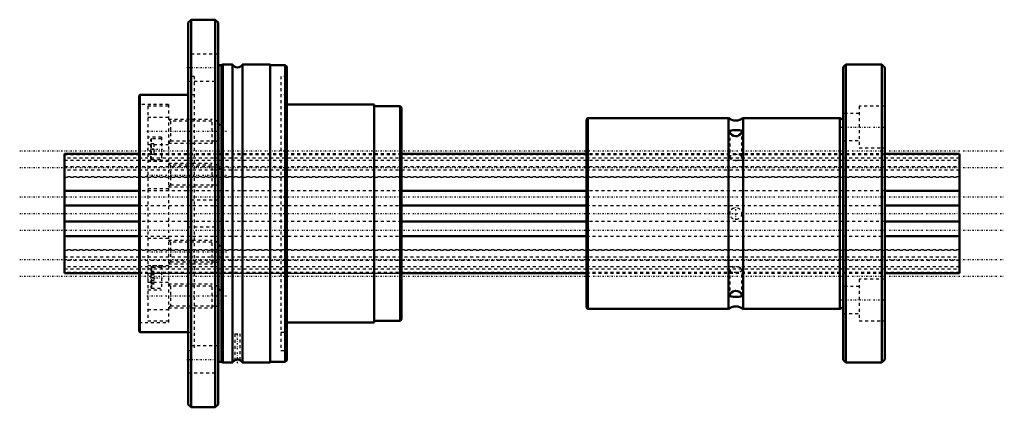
# Model space of a CAD drawing. Header units: millimetres. Extents: x -15 to 315, y -65 to 65.
import ezdxf

# ---------------------------------------------------------------- set-up
doc = ezdxf.new("R2010")
doc.units = ezdxf.units.MM
doc.linetypes.add('Center', pattern=[1.5, 0.45, -0.5, 0.05, -0.5])
doc.linetypes.add('Dashed', pattern=[2, 1, -1])
for name, color, linetype, lineweight in [('2d ConnectionPoints', 7, 'Continuous', 50), ('AM_0', 7, 'Continuous', 50), ('AM_4', 3, 'Continuous', 25), ('AM_5', 3, 'Continuous', 25), ('AM_7', 7, 'Center', 25), ('AM_9', 6, 'Dashed', 25)]:
    doc.layers.add(name, color=color, linetype=linetype, lineweight=lineweight)

# ---------------------------------------------------------------- blocks, each defined once
blk = doc.blocks.new('1_NS_4040ASpline_0_in_NS4040A_300L_4')
at = {"layer": 'AM_0'}
for p, q in [((42.5, 65), (41.5, 64)), ((41.5, 64), (41.5, -64)), ((42.5, 65), (42.5, -65)), ((50.5, 65), (42.5, 65)), ((51.5, 64), (50.5, 65)), ((50.5, 65), (50.5, -65)), ((51.5, 64), (51.5, -64)), ((52.62, 49.8), (51.75, 49.8)), ((53.05, 50), (52.62, 49.8)), ((52.62, 49.8), (52.62, -49.8)), ((53.05, 50), (53.05, -50)), ((56.27, 50), (53.05, 50)), ((56.27, 50), (56.27, -50)), ((69, 50), (59.73, 50)), ((59.73, 50), (59.73, -50)), ((69, 50), (69, -50)), ((73.92, 49.75), (69, 49.75)), ((73.92, 49.75), (73.92, -49.75)), ((74.5, 49.3), (74.5, -49.3)), ((25.3, 39.75), (25, 39.45)), ((41.5, 39.75), (25.3, 39.75)), ((25.3, 39.75), (25.3, -39.75)), ((25, 39.45), (25, -39.45)), ((103.8, 36.5), (74.5, 36.5)), ((103.8, 36.5), (103.8, -36.5)), ((112.5, 36), (103.8, 36)), ((112.5, 36), (112.5, -36)), ((113, 35.5), (112.5, 36)), ((113, 35.5), (113, -35.5)), ((103.8, -36), (112.5, -36)), ((112.5, -36), (113, -35.5)), ((25, -39.45), (25.3, -39.75)), ((74.5, -36.5), (103.8, -36.5)), ((25.3, -39.75), (41.5, -39.75)), ((51.75, -49.8), (52.62, -49.8)), ((52.62, -49.8), (53.05, -50)), ((53.05, -50), (56.27, -50)), ((59.73, -50), (69, -50)), ((69, -49.75), (73.92, -49.75)), ((41.5, -64), (42.5, -65)), ((42.5, -65), (50.5, -65)), ((50.5, -65), (51.5, -64))]:
    blk.add_line(p, q, dxfattribs=at)
blk.add_lwpolyline([(58.9, -49.21), (58.86, -49.19), (58.75, -49.14), (58.55, -49.07), (58.27, -49.01), (57.97, -48.99), (57.7, -49.02), (57.46, -49.07), (57.26, -49.14), (57.13, -49.2), (57.1, -49.21)], dxfattribs=at)
for centre, radius, start, end in [((51.75, 50.2), 0.4, 231.3178, 270), ((58, 51), 2, 210, 330), ((73.31, 48.38), 1.5, 37.7646, 66.2057), ((58, -51), 2, 116.4685, 150), ((58, -51), 2, 30, 63.4194), ((73.31, -48.38), 1.5, 293.7943, 322.2354), ((51.75, -50.2), 0.4, 90, 128.6822)]:
    blk.add_arc(centre, radius, start, end, dxfattribs=at)
at = {"layer": 'AM_4'}
blk.add_line((51.75, 49.8), (51.75, -49.8), dxfattribs=at)
at = {"layer": 'AM_5', "linetype": 'Dashed'}
for p, q in [((34.9, 31.64), (49.5, 31.64)), ((49.5, 23.64), (49.5, 31.64)), ((51.42, 30.97), (49.5, 31.64)), ((34.9, 23.64), (49.5, 23.64)), ((51.42, 24.32), (49.5, 23.64)), ((34.9, 16.89), (49.5, 16.89)), ((49.5, 8.89), (49.5, 16.89)), ((51.42, 16.21), (49.5, 16.89)), ((34.9, 8.89), (49.5, 8.89)), ((51.42, 9.57), (49.5, 8.89)), ((34.9, -8.89), (49.5, -8.89)), ((49.5, -16.89), (49.5, -8.89)), ((51.42, -9.57), (49.5, -8.89)), ((51.42, -16.21), (49.5, -16.89)), ((34.9, -16.89), (49.5, -16.89)), ((34.9, -23.64), (49.5, -23.64)), ((49.5, -31.64), (49.5, -23.64)), ((51.42, -24.32), (49.5, -23.64)), ((34.9, -31.64), (49.5, -31.64)), ((51.42, -30.97), (49.5, -31.64))]:
    blk.add_line(p, q, dxfattribs=at)
at = {"layer": 'AM_7'}
for p, q in [((41, 48.93), (52, 48.93)), ((27.66, 27.64), (54.26, 27.64)), ((27.77, 21.57), (33.2, 21.57)), ((27.66, 12.89), (54.26, 12.89)), ((27.66, -12.89), (54.26, -12.89)), ((27.77, -21.57), (33.2, -21.57)), ((27.66, -27.64), (54.26, -27.64)), ((58, -50.16), (58, -39.95)), ((41, -48.93), (52, -48.93))]:
    blk.add_line(p, q, dxfattribs=at)
at = {"layer": 'AM_9'}
for p, q in [((51.5, 53.43), (41.5, 53.43)), ((43.5, 46), (41.5, 46)), ((41.5, 44.43), (51.5, 44.43)), ((43.5, 46), (43.5, -46)), ((72.5, 46), (72.5, -46)), ((74.5, 46), (72.5, 46)), ((43.5, 39.75), (41.5, 39.75)), ((74.5, 39.75), (72.5, 39.75)), ((34.9, 36.5), (25, 36.5)), ((34.9, 36.5), (34.9, -36.5)), ((28, 36), (28, -36)), ((34.9, 36), (28, 36)), ((34.9, 32.14), (28, 32.14)), ((35.58, 30.97), (34.9, 31.64)), ((51.42, 30.97), (35.58, 30.97)), ((35.58, 30.97), (35.58, 24.32)), ((51.42, 30.97), (51.42, 24.32)), ((53.34, 27.64), (51.42, 30.97)), ((51.42, 24.32), (53.34, 27.64)), ((32.5, 25.57), (28, 25.57)), ((28, 23.14), (34.9, 23.14)), ((29, 18.27), (29, 24.87)), ((30, 23.37), (29, 23.37)), ((29.2, 18.07), (29.2, 25.07)), ((32.5, 25.07), (29.2, 25.07)), ((30, 23.37), (30, 19.77)), ((32.5, 25.57), (32.5, 17.57)), ((34.9, 23.64), (35.58, 24.32)), ((35.58, 24.32), (51.42, 24.32)), ((113, 20), (28, 20)), ((30, 21.57), (29, 21.57)), ((28, 17.57), (32.5, 17.57)), ((34.9, 17.39), (28, 17.39)), ((30, 19.77), (29, 19.77)), ((29.2, 18.07), (32.5, 18.07)), ((35.58, 16.21), (34.9, 16.89)), ((51.42, 16.21), (35.58, 16.21)), ((35.58, 16.21), (35.58, 9.57)), ((51.42, 16.21), (51.42, 9.57)), ((53.34, 12.89), (51.42, 16.21)), ((51.42, 9.57), (53.34, 12.89)), ((28, 8.39), (34.9, 8.39)), ((34.9, 8.89), (35.58, 9.57)), ((35.58, 9.57), (51.42, 9.57)), ((51.5, 4.5), (41.5, 4.5)), ((41.5, -4.5), (51.5, -4.5)), ((34.9, -8.39), (28, -8.39)), ((35.58, -9.57), (34.9, -8.89)), ((51.42, -9.57), (35.58, -9.57)), ((35.58, -9.57), (35.58, -16.21)), ((53.34, -12.89), (51.42, -9.57)), ((51.42, -9.57), (51.42, -16.21)), ((51.42, -16.21), (53.34, -12.89)), ((34.9, -16.89), (35.58, -16.21)), ((35.58, -16.21), (51.42, -16.21)), ((28, -17.39), (34.9, -17.39)), ((32.5, -17.57), (28, -17.57)), ((29, -18.27), (29, -24.87)), ((30, -19.49), (29, -19.49)), ((30, -19.77), (29, -19.77)), ((32.5, -18.07), (29.2, -18.07)), ((29.2, -18.07), (29.2, -25.07)), ((30, -19.49), (30, -23.65)), ((32.5, -17.57), (32.5, -25.57)), ((28, -20), (113, -20)), ((30, -20.53), (29, -20.53)), ((30, -21.57), (29, -21.57)), ((30, -22.61), (29, -22.61)), ((34.9, -23.14), (28, -23.14)), ((28, -25.57), (32.5, -25.57)), ((30, -23.37), (29, -23.37)), ((30, -23.65), (29, -23.65)), ((29.2, -25.07), (32.5, -25.07)), ((35.58, -24.32), (34.9, -23.64)), ((51.42, -24.32), (35.58, -24.32)), ((35.58, -24.32), (35.58, -30.97)), ((51.42, -24.32), (51.42, -30.97)), ((53.34, -27.64), (51.42, -24.32)), ((51.42, -30.97), (53.34, -27.64)), ((28, -32.14), (34.9, -32.14)), ((34.9, -31.64), (35.58, -30.97)), ((35.58, -30.97), (51.42, -30.97)), ((28, -36), (34.9, -36)), ((25, -36.5), (34.9, -36.5)), ((41.5, -39.75), (43.5, -39.75)), ((57.1, -40.41), (58.9, -40.41)), ((57.1, -40.41), (57.1, -49.21)), ((58.9, -49.21), (58.9, -40.41)), ((72.5, -39.75), (74.5, -39.75)), ((51.5, -44.43), (41.5, -44.43)), ((41.5, -46), (43.5, -46)), ((72.5, -46), (74.5, -46)), ((41.5, -53.43), (51.5, -53.43))]:
    blk.add_line(p, q, dxfattribs=at)
blk.add_lwpolyline([(57.27, -49.14), (57.31, -49.12), (57.39, -49.09)], dxfattribs=at)
for centre, start, end in [((29.2, 24.87), 90, 180), ((29.2, 18.27), 180, 270), ((29.2, -18.27), 90, 180), ((29.2, -24.87), 180, 270)]:
    blk.add_arc(centre, 0.2, start, end, dxfattribs=at)
blk = doc.blocks.new('2_NS_4040ASpline_b_0_in_NS4040A_300L_4')
at = {"layer": 'AM_0'}
for p, q in [((261.9, 50), (261, 49.1)), ((261.9, 50), (261.9, -50)), ((274, 50), (261.9, 50)), ((275, 49), (274, 50)), ((274, 50), (274, -50)), ((261, 49.1), (261, -49.1)), ((275, 49), (275, -49)), ((175, 31.5), (175, -31.5)), ((222.53, 32), (175.5, 32)), ((222.53, 32), (222.53, -32)), ((227.47, 32), (227.47, -32)), ((259.87, 32), (227.47, 32)), ((259.87, 32), (259.87, -32)), ((175.5, -32), (222.53, -32)), ((227.47, -32), (259.87, -32)), ((261, -49.1), (261.9, -50)), ((274, -50), (275, -49)), ((261.9, -50), (274, -50))]:
    blk.add_line(p, q, dxfattribs=at)
for points in [[(224.09, 27.91), (223.54, 27.87), (223.16, 27.75), (223, 27.49), (223, 27.44)], [(223, 27.44), (223.06, 27.16), (223.28, 26.79), (223.67, 26.4), (224.27, 26.06), (224.94, 25.92), (225.54, 25.99), (226.07, 26.22), (226.54, 26.59), (226.89, 27.05), (227, 27.44)], [(227, 27.44), (227, 27.45), (226.91, 27.69), (226.67, 27.83), (226.23, 27.9), (225.61, 27.92), (224.94, 27.92), (224.35, 27.92), (224.09, 27.91)], [(224.09, -26.13), (223.54, -26.51), (223.16, -26.96), (223, -27.39), (223, -27.44)], [(227, -27.44), (227, -27.43), (226.91, -27.09), (226.67, -26.72), (226.23, -26.32), (225.6, -26.01), (224.94, -25.92), (224.35, -26.03), (224.09, -26.13)], [(223, -27.44), (223.06, -27.65), (223.28, -27.81), (223.67, -27.89), (224.27, -27.92), (224.94, -27.92), (225.54, -27.92), (226.07, -27.91), (226.54, -27.86), (226.89, -27.71), (227, -27.44)]]:
    blk.add_lwpolyline(points, dxfattribs=at)
for centre, radius, start, end in [((175.5, 31.5), 0.5, 90, 180), ((225, 35.15), 4, 231.9525, 308.0475), ((261, 33.65), 2, 235.5885, 270), ((175.5, -31.5), 0.5, 180, 270), ((225, -35.15), 4, 51.9525, 128.0475), ((261, -33.65), 2, 90, 124.4115)]:
    blk.add_arc(centre, radius, start, end, dxfattribs=at)
at = {"layer": 'AM_4'}
blk.add_line((175.5, 32), (175.5, -32), dxfattribs=at)
at = {"layer": 'AM_7'}
for p, q in [((260.3, 28.99), (275.7, 28.99)), ((225, -2.1), (225, 2.1)), ((260.3, -28.99), (275.7, -28.99))]:
    blk.add_line(p, q, dxfattribs=at)
at = {"layer": 'AM_9'}
for p, q in [((266.4, 33.49), (261, 33.49)), ((266.4, 35.99), (266.4, 21.99)), ((275, 35.99), (266.4, 35.99)), ((223, 27.43), (223, 18.82)), ((227, 18.82), (227, 27.44)), ((261, 24.49), (266.4, 24.49)), ((275, 20), (175, 20)), ((266.4, 21.99), (275, 21.99)), ((223.91, 1.68), (224.02, 1.75)), ((225.16, -1.99), (224.87, -2)), ((223, -18.82), (223, -27.43)), ((227, -27.44), (227, -18.82)), ((175, -20), (275, -20)), ((266.4, -21.99), (266.4, -35.99)), ((275, -21.99), (266.4, -21.99)), ((266.4, -24.49), (261, -24.49)), ((261, -33.49), (266.4, -33.49)), ((266.4, -35.99), (275, -35.99))]:
    blk.add_line(p, q, dxfattribs=at)
blk.add_lwpolyline([(223.49, 1.31), (223.5, 1.32), (223.91, 1.68)], dxfattribs=at)
blk.add_circle((225, 0), 2, dxfattribs=at)
for start_param, end_param in [(6.283185, 9.424778), (3.141593, 4.712389), (4.712389, 6.283185)]:
    blk.add_ellipse((225, 18.82), major_axis=(2, 0), ratio=0.5, start_param=start_param, end_param=end_param, dxfattribs=at)
blk.add_ellipse((225, -18.82), major_axis=(2, 0), ratio=0.5, dxfattribs=at)
blk = doc.blocks.new('3_NS_4040A_300L_Shaft_0_in_NS4040A_300L_4')
at = {"layer": 'AM_0'}
for p, q in [((25, 20), (0, 20)), ((0, 20), (0, -20)), ((175, 20), (113, 20)), ((300, 20), (275, 20)), ((300, 20), (300, -20)), ((25, 7.55), (0, 7.55)), ((175, 7.55), (113, 7.55)), ((300, 7.55), (275, 7.55)), ((0, 2.72), (25, 2.72)), ((113, 2.72), (175, 2.72)), ((275, 2.72), (300, 2.72)), ((25, -2.72), (0, -2.72)), ((175, -2.72), (113, -2.72)), ((300, -2.72), (275, -2.72)), ((0, -7.55), (25, -7.55)), ((113, -7.55), (175, -7.55)), ((275, -7.55), (300, -7.55)), ((0, -20), (25, -20)), ((113, -20), (175, -20)), ((275, -20), (300, -20))]:
    blk.add_line(p, q, dxfattribs=at)
at = {"layer": 'AM_7'}
for p, q in [((-15, 21.06), (315, 21.06)), ((-15, 15.41), (315, 15.41)), ((-15, 5.64), (315, 5.64)), ((-15, 0), (315, 0)), ((-15, -5.64), (315, -5.64)), ((-15, -15.41), (315, -15.41)), ((-15, -21.06), (315, -21.06))]:
    blk.add_line(p, q, dxfattribs=at)
at = {"layer": 'AM_9'}
for p, q in [((0, 19.81), (300, 19.81)), ((113, 20), (25, 20)), ((275, 20), (175, 20)), ((300, 18.52), (0, 18.52)), ((0, 17.88), (300, 17.88)), ((0, 15.8), (300, 15.8)), ((300, 14.5), (0, 14.5)), ((300, 12.26), (0, 12.26)), ((0, 12.24), (300, 12.24)), ((113, 7.55), (25, 7.55)), ((275, 7.55), (175, 7.55)), ((25, 2.72), (113, 2.72)), ((175, 2.72), (275, 2.72)), ((113, -2.72), (25, -2.72)), ((275, -2.72), (175, -2.72)), ((25, -7.55), (113, -7.55)), ((175, -7.55), (275, -7.55)), ((300, -12.24), (0, -12.24)), ((0, -12.26), (300, -12.26)), ((0, -14.5), (300, -14.5)), ((300, -15.8), (0, -15.8)), ((300, -17.88), (0, -17.88)), ((0, -18.52), (300, -18.52)), ((300, -19.81), (0, -19.81)), ((25, -20), (113, -20)), ((175, -20), (275, -20))]:
    blk.add_line(p, q, dxfattribs=at)

msp = doc.modelspace()

# ---------------------------------------------------------------- linework, layer by layer
at = {"layer": '2d ConnectionPoints'}
for p in [(0, 0), (25, 0), (275, 0), (275, 0)]:
    msp.add_point(p, dxfattribs=at)

# ---------------------------------------------------------------- block references
for name in ['1_NS_4040ASpline_0_in_NS4040A_300L_4', '2_NS_4040ASpline_b_0_in_NS4040A_300L_4', '3_NS_4040A_300L_Shaft_0_in_NS4040A_300L_4']:
    msp.add_blockref(name, (0, 0))

doc.saveas('drawing.dxf')
